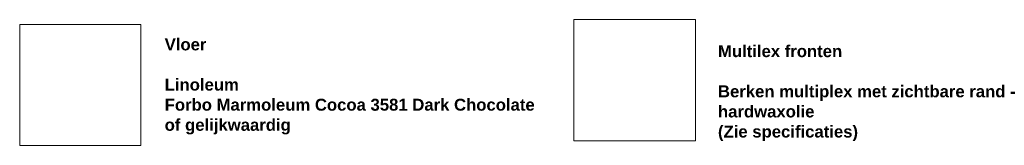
# Model space of a CAD drawing. Header units: millimetres. Extents: x 59308 to 100575, y -9418 to 40126.
# Tile 2 of 17: x 83340 to 99822, y 11901 to 14010. Entities that reach past the tile are written whole.
import ezdxf

# ---------------------------------------------------------------- set-up
doc = ezdxf.new("R2010")
doc.units = ezdxf.units.MM
doc.linetypes.add('Dash_2_', pattern=[6.35, 3.175, -3.175])
doc.layers.add('A09-G--', color=8, linetype='Dash_2_', lineweight=5)
doc.layers.add('A09-NT--5', color=7, linetype='Continuous', lineweight=5)
doc.styles.add('Arial_B', font='arialbd.ttf', dxfattribs={"height": 200})
picture_1 = doc.add_image_def('image1.jpg', size_in_pixel=(1021, 1021))
picture_2 = doc.add_image_def('image8.png', size_in_pixel=(748, 748))

msp = doc.modelspace()

# ---------------------------------------------------------------- texts
at = {"layer": 'A09-NT--5', "char_height": 200, "attachment_point": 1, "style": 'Arial_B', "bg_fill": 3, "box_fill_scale": 1.25, "bg_fill_color": 256, "bg_fill_true_color": 13158600, "bg_fill_transparency": 0}
for s, insert, width in [('Vloer', (85767, 13694.5), 865.822), ('Multilex fronten', (95029.2, 13581.3), 2565.4), ('Linoleum', (85767, 13019.8), 1523.206), ('Berken multiplex met zichtbare rand - ', (95029.2, 12906.6), 6237.129), ('Forbo Marmoleum Cocoa 3581 Dark Chocolate', (85767, 12682.5), 7640.082), ('of gelijkwaardig', (85767, 12345.1), 2613.501), ('(Zie specificaties)', (95029.2, 12231.9), 2886.075)]:
    msp.add_mtext(s, dxfattribs=dict(at, insert=insert, width=width))

# ---------------------------------------------------------------- pictures from other files: only their frames are drawn
at = {"layer": 'A09-G--'}
image = msp.add_image(picture_1, insert=(92616.5, 11975.4), size_in_units=(2034.9, 2034.9), dxfattribs=at)
image.dxf.flags = 7
image = msp.add_image(picture_2, insert=(83340, 11900.5), size_in_units=(2030, 2030), dxfattribs=at)
image.dxf.flags = 7

# ---------------------------------------------------------------- next in the draw order: texts
at = {"layer": 'A09-NT--5', "insert": (95029.2, 12569.3), "char_height": 200, "width": 2004.219, "attachment_point": 1, "style": 'Arial_B', "bg_fill": 3, "box_fill_scale": 1.25, "bg_fill_color": 256, "bg_fill_true_color": 13158600, "bg_fill_transparency": 0}
msp.add_mtext('hardwaxolie', dxfattribs=at)

doc.saveas('drawing.dxf')
